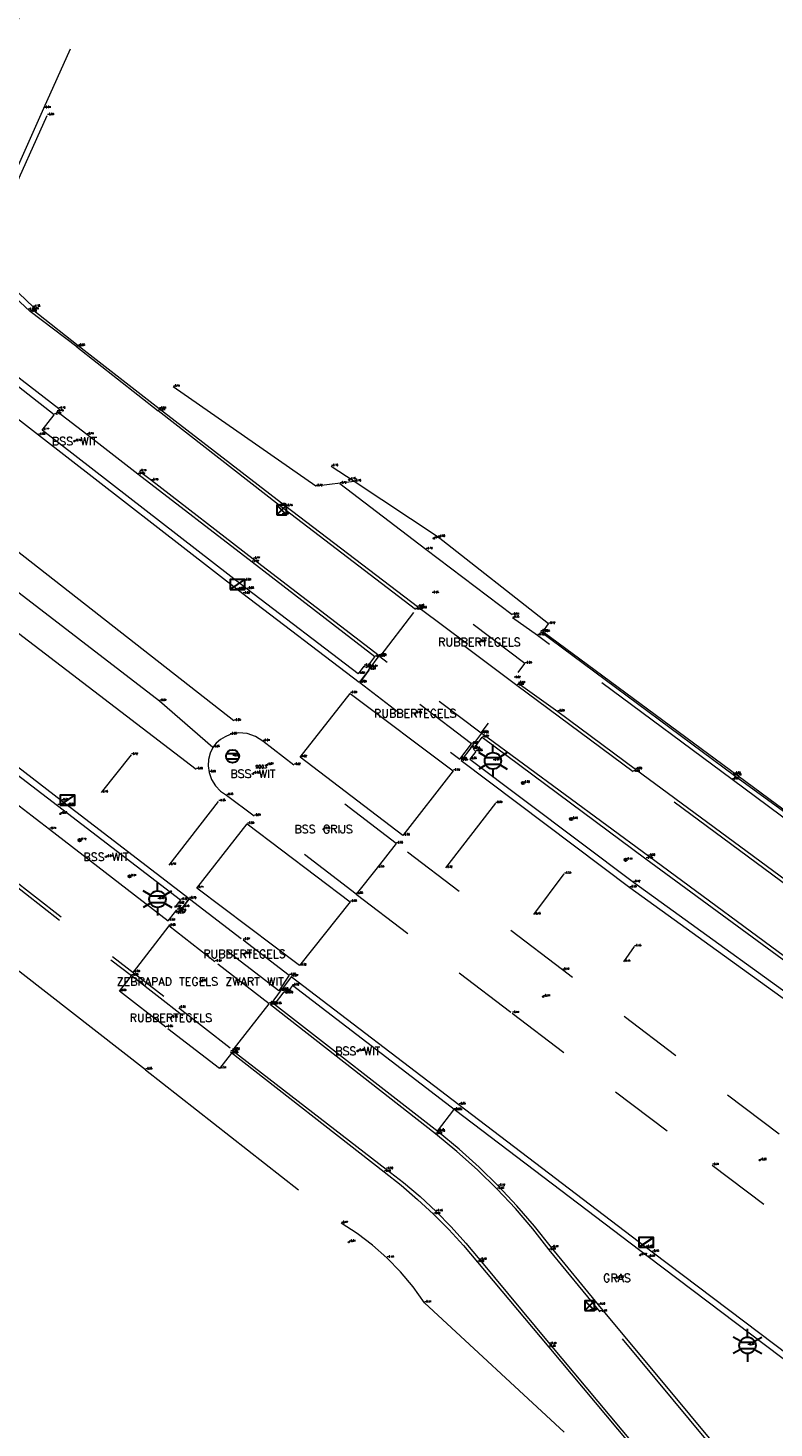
# Model space of a CAD drawing. Header units: metres. Extents: x 110598 to 111426, y 426464 to 427070.
# Tile 41 of 47: x 111321 to 111344, y 426511 to 426554. Entities that reach past the tile are written whole.
import ezdxf
from ezdxf.enums import TextEntityAlignment as Align

# ---------------------------------------------------------------- set-up
doc = ezdxf.new("R2010")
doc.units = ezdxf.units.M
doc.header["$MEASUREMENT"] = 0
for name, pattern in [('AM-AS', [16, 10, -2, 2, -2]), ('VH-GAZONBAND_100X200', [9.5, 7.5, -2]), ('VH-OPSLUITBAND_100X200', [16, 8, -2, 4, -2]), ('VH-OPSLUITBAND_60X200', [12, 6, -2, 2, -2]), ('VH-TROTTOIRBAND_130-150', [15, 5, -2, 2, -2, 2, -2]), ('VH-TROTTOIRBAND_180-200', [20, 10, -2, 2, -2, 2, -2]), ('XX-HIDDEN', [4, 2, -2])]:
    doc.linetypes.add(name, pattern=pattern)
for name, color, linetype, lineweight in [('B-GV-GR-HAAG-G', 90, 'GR-HAAG1', 13), ('B-OI-RI-GWA_KOLK-S', 30, 'Continuous', 30), ('B-WE-AM-AS-G', 10, 'AM-AS', 13), ('B-WE-IE-MEUBILAIR_WEGMEUBILAIR-S', 4, 'Continuous', 30), ('B-WE-IE-TERREINAFSCHEIDING_KUNSTMATIG_SCHUTTING-G', 45, 'Continuous', 0), ('B-WE-VH-KANTOPSLUITING_ACHTERKANTBAND-G', 50, 'Continuous', 13), ('B-WE-VH-KANTOPSLUITING_GAZONBAND_100X200-G', 90, 'VH-GAZONBAND_100X200', 13), ('B-WE-VH-KANTOPSLUITING_INRITBAND-G', 211, 'Continuous', 13), ('B-WE-VH-KANTOPSLUITING_OPSLUITBAND_100X200-G', 160, 'VH-OPSLUITBAND_100X200', 13), ('B-WE-VH-KANTOPSLUITING_OPSLUITBAND_60X200-G', 150, 'VH-OPSLUITBAND_60X200', 13), ('B-WE-VH-KANTOPSLUITING_TROTTOIRBAND_130 150-G', 210, 'VH-TROTTOIRBAND_130-150', 13), ('B-WE-VH-KANTOPSLUITING_TROTTOIRBAND_180 200-G', 200, 'VH-TROTTOIRBAND_180-200', 13), ('B-WE-VH-MATERIAALGRENS-G', 52, 'XX-HIDDEN', 13), ('B-WE-VW-MARKERING-G', 252, 'Continuous', 13), ('DTM-Grondslag', 135, 'Continuous', 0), ('DTM-Meetpunt', 40, 'Continuous', 0), ('mp', 7, 'Continuous', 0), ('X-XX-AL-HOOGTELABEL-S', 2, 'Continuous', 0), ('X-XX-AL-TEXT-T', 2, 'Continuous', 0)]:
    doc.layers.add(name, color=color, linetype=linetype, lineweight=lineweight)
doc.styles.add('LBD', font='txt.shx')
doc.styles.add('NLCS-ISO', font='arial.ttf')
doc.styles.add('null', font='NLCS.shx')
doc.styles.get("Standard").update_dxf_attribs({"font": 'txt.shx'})
doc.linetypes.add('GR-HAAG1', pattern='A,6,["°",null,S=0.125,R=0,X=0,Y=0],-2', length=8)

# ---------------------------------------------------------------- blocks, each defined once
blk = doc.blocks.new('MP')
at = {"layer": 'mp', "color": 0, "linetype": 'ByBlock', "lineweight": -2, "elevation": -0.036, "flags": 128}
blk.add_lwpolyline([(-0.005000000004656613, -0.008660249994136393), (-0.01000000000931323, 0), (-0.005000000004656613, 0.008660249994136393), (0.005000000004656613, 0.008660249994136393), (0.01000000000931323, 0), (0.005000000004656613, -0.008660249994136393), (-0.005000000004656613, -0.008660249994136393)], close=True, dxfattribs=at)
blk = doc.blocks.new('B-SRI-KOLK_STRAAT_300X300-SO')
at = {"color": 0}
for p, q in [((-0.7500000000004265, 2.842170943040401e-13), (0.7499999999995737, 1.500000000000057)), ((0.7499999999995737, 2.842170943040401e-13), (-0.7500000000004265, 1.500000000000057))]:
    blk.add_line(p, q, dxfattribs=at)
blk.add_3dface([(-0.7500000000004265, 2.842170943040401e-13), (0.7499999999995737, 2.842170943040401e-13), (0.7499999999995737, 1.500000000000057), (-0.7500000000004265, 1.500000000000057)], dxfattribs=at)
blk = doc.blocks.new('SIE-WEG_VERKEERSBORD_ROND-SO')
at = {"color": 0}
for p, q in [((-0.9165151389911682, 0.3999999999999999), (0.9165151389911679, 0.3999999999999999)), ((-0.9165151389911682, -0.3999999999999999), (0.9165151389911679, -0.3999999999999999))]:
    blk.add_line(p, q, dxfattribs=at)
blk.add_circle((0, 0), 1, dxfattribs=at)
blk = doc.blocks.new('B-SRI-KOLK_TROTTOIR-SO')
at = {"color": 0}
blk.add_line((-1.124999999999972, 0), (1.124999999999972, 1.499999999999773), dxfattribs=at)
blk.add_3dface([(-1.124999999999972, 0), (1.124999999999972, 0), (1.124999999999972, 1.499999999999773), (-1.124999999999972, 1.499999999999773)], dxfattribs=at)
blk = doc.blocks.new('SIE-WEG_PAAL_ALGEMEEN_TYPE_01-SO')
h = blk.add_hatch(color=0)
edge = h.paths.add_edge_path()
edge.add_arc((2.273736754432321e-16, 0), 0.1875, 0, 360)
at = {"color": 0, "ltscale": 0.5}
blk.add_circle((2.273736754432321e-16, 0), 0.1875, dxfattribs=at)
blk = doc.blocks.new('B-SIE-WEG_LICHTMAST-SO')
at = {"color": 0, "ltscale": 0.1}
for p, q in [((8.349587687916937e-10, 1.265625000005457), (1.669846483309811e-09, 2.53125000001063)), ((-1.096064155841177, 0.6328125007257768), (-2.192125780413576, 1.265625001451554)), ((1.096064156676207, 0.6328124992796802), (2.192125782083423, 1.26562499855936)), ((-1.096064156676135, -0.6328124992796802), (-2.192125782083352, -1.26562499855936)), ((-8.349587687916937e-10, -1.265625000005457), (-1.669775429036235e-09, -2.53125000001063)), ((1.096064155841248, -0.6328125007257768), (2.192125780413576, -1.265625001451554))]:
    blk.add_line(p, q, dxfattribs=at)
at = {"color": 0, "flags": 128}
for points in [[(-1.162672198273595, 0.4999999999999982), (1.162672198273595, 0.4999999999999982)], [(-1.162672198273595, -0.4999999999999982), (1.162672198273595, -0.4999999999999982)]]:
    blk.add_lwpolyline(points, dxfattribs=at)
at = {"color": 0, "ltscale": 0.1}
blk.add_circle((0, 0), 1.265625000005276, dxfattribs=at)
at = {"color": 0, "style": 'NLCS-ISO'}
blk.add_attdef('TYPE', text='', height=1.8, dxfattribs=at).set_placement((1.669846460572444e-09, 2.53125000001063), align=Align.BOTTOM_CENTER)

msp = doc.modelspace()

# ---------------------------------------------------------------- linework, layer by layer
at = {"layer": 'B-GV-GR-HAAG-G', "extrusion": (0.02513430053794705, 0.04159437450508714, 0.9988183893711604), "elevation": 20539.1670934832}
msp.add_lwpolyline([(125312.9406543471, -422144.8946817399), (125313.882782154, -422144.1539198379), (125319.229000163, -422144.5037240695)], dxfattribs=at)
at = {"layer": 'B-WE-AM-AS-G', "extrusion": (-0.2242308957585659, 0.1120534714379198, 0.9680725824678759), "elevation": 22834.52293512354}
msp.add_lwpolyline([(-431329.765283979, -88188.91763297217), (-431324.3459033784, -88188.7022103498), (-431320.2297117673, -88188.52668080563)], dxfattribs=at)
at = {"layer": 'B-WE-AM-AS-G'}
msp.add_polyline3d([(111327.102, 426532.321, -0.647), (111325.456, 426533.747, -0.6850000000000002), (111318.871, 426538.814, -0.77), (111315.349, 426541.733, -0.798), (111307.12, 426548.027, -0.8490000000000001), (111305.433, 426549.328, -0.8420000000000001)], dxfattribs=at)
at = {"layer": 'B-WE-IE-TERREINAFSCHEIDING_KUNSTMATIG_SCHUTTING-G'}
msp.add_polyline3d([(111351.627, 426525.276, -0.385), (111337.272, 426535.877, -0.626), (111337.443, 426536.127, -0.7190000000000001), (111334.048, 426538.8020000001, -0.8030000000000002), (111331.461, 426540.512, -0.758), (111330.7519072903, 426540.9807083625, -0.758)], dxfattribs=at)
at = {"layer": 'B-WE-VH-KANTOPSLUITING_ACHTERKANTBAND-G', "extrusion": (-0.5921285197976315, -0.7657842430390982, 0.2509149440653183), "elevation": -392558.8973286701, "flags": 128}
msp.add_lwpolyline([(-172836.3317986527, 101753.409054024), (-172841.4333118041, 101753.2902534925), (-172846.3559295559, 101753.2592620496)], dxfattribs=at)
at = {"layer": 'B-WE-VH-KANTOPSLUITING_ACHTERKANTBAND-G', "extrusion": (-0.3069696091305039, -0.398909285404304, 0.8640839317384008), "elevation": -204326.7955377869, "flags": 128}
msp.add_lwpolyline([(-171872.2856603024, 350761.6838092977), (-171881.8944729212, 350761.3917646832), (-171889.3360918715, 350761.246735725)], dxfattribs=at)
at = {"layer": 'B-WE-VH-KANTOPSLUITING_ACHTERKANTBAND-G', "extrusion": (0.1650234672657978, -0.08813753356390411, 0.9823436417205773), "elevation": -19221.98527437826, "flags": 128}
msp.add_lwpolyline([(428685.1697690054, 100926.9985711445), (428685.1697690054, 100926.8970132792)], dxfattribs=at)
at = {"layer": 'B-WE-VH-KANTOPSLUITING_ACHTERKANTBAND-G'}
for points in [[(111331.756, 426534.827, -0.621), (111331.579, 426534.589, -0.616), (111328.156, 426537.201, -0.6830000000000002), (111321.845, 426542.097, -0.772), (111322.216, 426542.573, -0.765), (111318.673, 426545.341, -0.778), (111316.678, 426546.888, -0.769), (111313.934, 426549.042, -0.776), (111313.555, 426548.565, -0.781), (111308.805, 426552.269, -0.8510000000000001), (111309.002, 426552.554, -0.8560000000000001)], [(111322.952, 426544.69, -0.751), (111321.533, 426545.814, -0.755), (111321.571, 426545.8890000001, -0.748), (111321.1287329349, 426546.313366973, -0.7556666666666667), (111320.7976449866, 426546.8291850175, -0.7633333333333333), (111320.596, 426547.408, -0.771), (111320.5347109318, 426548.0041911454, -0.7723333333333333), (111320.61105311, 426548.5986422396, -0.7736666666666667), (111320.821, 426549.16, -0.775), (111321.997, 426551.796, -0.8250000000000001)], [(111331.844, 426534.7800000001, -0.64), (111332.094, 426535.111, -0.634), (111328.309, 426538.0300000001, -0.7240000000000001), (111324.795, 426540.736, -0.752)], [(111360.44, 426516.914, -0.137), (111354.994, 426520.838, -0.2800000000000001), (111347.391, 426526.278, -0.471), (111340.122, 426531.643, -0.5590000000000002), (111337.728, 426533.422, -0.5880000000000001), (111336.509, 426534.292, -0.644)], [(111335.129, 426532.265, -0.5800000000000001), (111335.399, 426532.633, -0.572), (111340.448, 426528.891, -0.445), (111346.846, 426524.195, -0.306), (111353.38, 426519.516, -0.167), (111360.25, 426514.553, 0), (111359.834, 426513.9760000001, -0.076)], [(111335.129, 426532.265, -0.5800000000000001), (111335.203, 426532.199, -0.551), (111335.02, 426531.956, -0.545), (111340.059, 426528.165, -0.418), (111346.542, 426523.489, -0.299), (111353.065, 426518.857, -0.16), (111358.911, 426514.624, -0.015), (111360.117, 426513.761, -0.09000000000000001), (111361.747, 426512.595, -0.051), (111363.1439193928, 426511.6898933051, -0.01966666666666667), (111364.6105673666, 426510.9027810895, 0.01166666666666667), (111366.137, 426510.239, 0.043), (111366.456376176, 426510.1185794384, 0.07799999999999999), (111366.7777400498, 426510.0035685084, 0.113), (111367.101, 426509.894, 0.148), (111368.5350563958, 426509.4149153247, 0.1486666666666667), (111370.0050264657, 426509.0610398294, 0.1493333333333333), (111371.5, 426508.835, 0.15), (111372.7874889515, 426508.7444750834, 0.15), (111374.0781491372, 426508.7488162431, 0.15), (111375.365, 426508.848, 0.15)], [(111320.731, 426531.745, -0.744), (111322.32, 426530.531, -0.7160000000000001), (111326.109, 426527.621, -0.622), (111326.012, 426527.505, -0.616), (111325.9157773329, 426527.389929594, -0.616)], [(111347.326, 426511.477, -0.195), (111340.515, 426516.623, -0.33), (111334.574, 426521.132, -0.439), (111329.552, 426524.982, -0.5550000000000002), (111329.369, 426524.741, -0.5580000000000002), (111329.297, 426524.785, -0.569)], [(111355.29, 426505.415, -0.111), (111354.048, 426503.0790000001, -0.086), (111352.938, 426501.016, -0.123), (111351.946, 426501.653, -0.123), (111350.7054445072, 426502.4763508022, -0.156), (111349.5207881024, 426503.378278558, -0.189), (111348.397, 426504.355, -0.222), (111348.0444812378, 426504.6890123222, -0.2326666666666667), (111347.6990965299, 426505.0303964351, -0.2433333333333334), (111347.361, 426505.379, -0.254), (111346.3844149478, 426506.3273674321, -0.2666666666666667), (111345.4656744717, 426507.3318748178, -0.2793333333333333), (111344.608, 426508.3890000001, -0.292), (111338.981, 426515.143, -0.364), (111337.538, 426516.91, -0.369), (111337.0168052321, 426517.5646470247, -0.3846666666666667), (111336.4691638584, 426518.1973362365, -0.4003333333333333), (111335.896, 426518.807, -0.416), (111335.3028606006, 426519.3883024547, -0.4293333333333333), (111334.6865190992, 426519.944944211, -0.4426666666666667), (111334.048, 426520.4760000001, -0.456), (111329.006, 426524.402, -0.5780000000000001), (111329.297, 426524.785, -0.569)], [(111327.648, 426522.94, -0.548), (111332.378, 426519.244, -0.458), (111332.9024006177, 426518.8291727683, -0.4476666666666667), (111333.4099982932, 426518.3939461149, -0.4373333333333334), (111333.9, 426517.939, -0.427), (111334.3716700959, 426517.465014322, -0.4166666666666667), (111334.8242391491, 426516.972757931, -0.4063333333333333), (111335.257, 426516.463, -0.396), (111337.452, 426513.845, -0.378), (111341.688, 426508.785, -0.33), (111345.724, 426503.934, -0.332)]]:
    msp.add_polyline3d(points, dxfattribs=at)
at = {"layer": 'B-WE-VH-KANTOPSLUITING_GAZONBAND_100X200-G', "extrusion": (0.001326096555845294, -0.001004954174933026, 0.9999986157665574), "elevation": -281.7989082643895}
msp.add_lwpolyline([(111322.8131331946, 426544.5921957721), (111321.3761304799, 426545.681196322)], dxfattribs=at)
at = {"layer": 'B-WE-VH-KANTOPSLUITING_GAZONBAND_100X200-G', "extrusion": (0.0120917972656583, -0.00947214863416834, 0.9998820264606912), "elevation": -2694.966269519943}
msp.add_lwpolyline([(111314.7798866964, 426538.2681560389), (111317.2912956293, 426536.3010677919)], dxfattribs=at)
at = {"layer": 'B-WE-VH-KANTOPSLUITING_GAZONBAND_100X200-G', "extrusion": (-0.5921379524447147, -0.7604895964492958, 0.2665111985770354), "elevation": -390301.5045205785}
msp.add_lwpolyline([(-174201.1822470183, 107922.3899913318), (-174206.4577289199, 107922.2281373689), (-174211.1938471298, 107922.2582256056)], dxfattribs=at)
at = {"layer": 'B-WE-VH-KANTOPSLUITING_GAZONBAND_100X200-G', "extrusion": (-0.3272015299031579, -0.4283879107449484, 0.8422724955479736), "elevation": -219152.1151167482}
msp.add_lwpolyline([(-170394.3847153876, 342426.3211553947), (-170401.2891040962, 342426.0959896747), (-170410.576716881, 342425.7497819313), (-170419.6490204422, 342425.581137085), (-170424.1093242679, 342425.5178933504)], dxfattribs=at)
at = {"layer": 'B-WE-VH-KANTOPSLUITING_GAZONBAND_100X200-G'}
for points in [[(111331.908, 426534.713, -0.688), (111332.223, 426535.146, -0.672), (111328.344, 426538.125, -0.767), (111325.208, 426540.543, -0.786), (111324.843712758, 426540.8238821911, -0.786)], [(111335.046, 426532.306, -0.626), (111335.394, 426532.757, -0.622), (111340.521, 426528.9760000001, -0.4950000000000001), (111346.925, 426524.2530000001, -0.361), (111353.436, 426519.593, -0.228), (111359.318, 426515.38, -0.08), (111360.41, 426514.58, -0.041), (111359.905, 426513.924, -0.105)], [(111355.348, 426505.38, -0.104), (111354.134, 426503.025, -0.13), (111352.981, 426500.869, -0.18), (111351.895, 426501.571, -0.179), (111350.6416377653, 426502.4037724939, -0.2113333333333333), (111349.4446404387, 426503.3157068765, -0.2436666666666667), (111348.309, 426504.303, -0.2760000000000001), (111347.9801891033, 426504.6140452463, -0.286), (111347.6574818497, 426504.9314184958, -0.296), (111347.341, 426505.255, -0.306), (111346.340515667, 426506.2241749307, -0.3263333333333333), (111345.3997283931, 426507.2513984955, -0.3466666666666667), (111344.522, 426508.333, -0.367), (111339.032, 426514.931, -0.429), (111337.462, 426516.837, -0.408), (111336.9561010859, 426517.4850378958, -0.422), (111336.4220873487, 426518.1101108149, -0.436), (111335.861, 426518.711, -0.45), (111335.2534122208, 426519.3057530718, -0.4706666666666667), (111334.6193047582, 426519.8721467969, -0.4913333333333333), (111333.96, 426520.409, -0.512), (111328.875, 426524.388, -0.608), (111329.214, 426524.854, -0.625)], [(111327.697, 426522.995, -0.563), (111332.447, 426519.325, -0.497), (111332.9767706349, 426518.9134675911, -0.4853333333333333), (111333.4877723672, 426518.4788492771, -0.4736666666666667), (111333.979, 426518.022, -0.462), (111334.4492726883, 426517.5440468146, -0.451), (111334.8978999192, 426517.0457203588, -0.44), (111335.324, 426516.528, -0.429), (111337.48, 426513.932, -0.414), (111341.76, 426508.842, -0.373), (111343.849, 426506.296, -0.36), (111345.786, 426504.0030000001, -0.408)]]:
    msp.add_polyline3d(points, dxfattribs=at)
at = {"layer": 'B-WE-VH-KANTOPSLUITING_INRITBAND-G'}
msp.add_polyline3d([(111321.725, 426541.944, -0.878), (111318.567, 426544.395, -0.871), (111316.198, 426546.247, -0.862), (111313.435, 426548.411, -0.881)], dxfattribs=at)
at = {"layer": 'B-WE-VH-KANTOPSLUITING_OPSLUITBAND_100X200-G', "extrusion": (0.01449470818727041, -0.01123049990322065, 0.9998318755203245), "elevation": -3177.467269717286}
msp.add_lwpolyline([(111313.7670897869, 426533.9674146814), (111311.2665117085, 426535.9045368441)], dxfattribs=at)
at = {"layer": 'B-WE-VH-KANTOPSLUITING_OPSLUITBAND_100X200-G', "extrusion": (-0.5894991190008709, -0.7629047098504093, 0.2654565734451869), "elevation": -391036.0046362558}
msp.add_lwpolyline([(-172711.5825949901, 107665.0443060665), (-172713.5774603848, 107665.0598642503), (-172714.7449295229, 107665.046380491)], dxfattribs=at)
at = {"layer": 'B-WE-VH-KANTOPSLUITING_OPSLUITBAND_100X200-G', "extrusion": (-0.009567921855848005, -0.01247824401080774, 0.9998763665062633), "elevation": -6387.909074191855}
msp.add_lwpolyline([(111328.926768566, 426473.9918064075), (111329.429869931, 426474.6478574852)], dxfattribs=at)
at = {"layer": 'B-WE-VH-KANTOPSLUITING_OPSLUITBAND_100X200-G'}
msp.add_polyline3d([(111320.311, 426531.149, -0.758), (111322.069, 426529.801, -0.7050000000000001), (111325.73, 426526.979, -0.637), (111325.916, 426527.219, -0.63), (111325.9895085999, 426527.3138498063, -0.63)], dxfattribs=at)
at = {"layer": 'B-WE-VH-KANTOPSLUITING_OPSLUITBAND_60X200-G', "extrusion": (-0.5849386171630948, -0.7638919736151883, 0.2726093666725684), "elevation": -390952.8269225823}
msp.add_lwpolyline([(-170922.4109173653, 110772.2817315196), (-170925.746136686, 110772.2276844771), (-170929.0830438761, 110772.2058577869)], dxfattribs=at)
at = {"layer": 'B-WE-VH-KANTOPSLUITING_OPSLUITBAND_60X200-G', "extrusion": (-0.008620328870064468, 0.006769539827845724, 0.9999399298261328), "elevation": 1927.150997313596}
msp.add_lwpolyline([(111320.8846984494, 426519.1161618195), (111326.9121986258, 426514.3830533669)], dxfattribs=at)
at = {"layer": 'B-WE-VH-KANTOPSLUITING_OPSLUITBAND_60X200-G'}
for points in [[(111325.026, 426522.3890000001, -0.551), (111320.008, 426526.288, -0.691), (111317.102, 426528.626, -0.8320000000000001), (111312.186, 426517.783, -0.9430000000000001)], [(111344.75, 426477.877, 0.227), (111347.993, 426482.012, 0.158), (111350.515, 426485.163, 0.123), (111351.589, 426486.828, 0.092), (111351.775, 426487.537, 0.063), (111352.391, 426490.609, -0.033), (111352.815, 426492.357, -0.016), (111347.932, 426498.1170000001, -0.206), (111344.106, 426502.729, -0.354), (111337.929, 426511.221, -0.368), (111333.624, 426515.209, -0.414), (111333.2746177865, 426515.7001885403, -0.4206666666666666), (111332.8881743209, 426516.162785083, -0.4273333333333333), (111332.467, 426516.594, -0.434), (111332.0230903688, 426516.9835643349, -0.445), (111331.5508456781, 426517.3382488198, -0.456), (111331.053, 426517.656, -0.467)]]:
    msp.add_polyline3d(points, dxfattribs=at)
at = {"layer": 'B-WE-VH-KANTOPSLUITING_TROTTOIRBAND_130 150-G'}
msp.add_polyline3d([(111356.427, 426521.631, -0.253), (111350.464, 426525.941, -0.418), (111346.214, 426529.019, -0.463), (111343.104, 426531.331, -0.545), (111337.106, 426535.77, -0.622), (111336.337, 426536.312, -0.649)], dxfattribs=at)
at = {"layer": 'B-WE-VH-KANTOPSLUITING_TROTTOIRBAND_180 200-G'}
for points in [[(111321.473, 426545.749, -0.763), (111321.0033898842, 426546.1907847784, -0.7743333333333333), (111320.648648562, 426546.7291768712, -0.7856666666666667), (111320.428, 426547.335, -0.797), (111320.3534189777, 426547.9839354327, -0.7973333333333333), (111320.4328924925, 426548.6322898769, -0.7976666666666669), (111320.662, 426549.244, -0.798), (111321.898, 426552.0140000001, -0.8360000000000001)], [(111331.908, 426534.713, -0.688), (111331.607, 426534.323, -0.7150000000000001), (111328.03, 426537.053, -0.798), (111321.725, 426541.944, -0.878)], [(111335.046, 426532.306, -0.626), (111334.748, 426531.913, -0.653), (111339.945, 426528.001, -0.529), (111346.436, 426523.322, -0.413), (111352.959, 426518.66, -0.283), (111358.802, 426514.458, -0.133), (111359.982, 426513.6010000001, -0.107), (111361.638, 426512.4430000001, -0.05300000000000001), (111363.0544281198, 426511.5307296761, -0.02833333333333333), (111364.536674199, 426510.7298224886, -0.003666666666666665), (111366.076, 426510.045, 0.021), (111367.8349297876, 426509.4273474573, 0.03166666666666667), (111369.639939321, 426508.9612259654, 0.04233333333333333), (111369.964, 426508.89, 0.05300000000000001)], [(111320.856, 426531.9050000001, -0.8430000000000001), (111322.44, 426530.68, -0.818), (111326.377, 426527.665, -0.729), (111326.168, 426527.396, -0.6990000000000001), (111326.069834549, 426527.2696530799, -0.6990000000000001)], [(111347.418, 426511.636, -0.289), (111340.636, 426516.772, -0.449), (111334.68, 426521.309, -0.551), (111329.518, 426525.256, -0.665), (111329.214, 426524.854, -0.625)]]:
    msp.add_polyline3d(points, dxfattribs=at)
at = {"layer": 'B-WE-VH-MATERIAALGRENS-G', "extrusion": (0.003987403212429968, 0.008957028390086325, 0.9999519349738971), "elevation": 4263.687833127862}
msp.add_lwpolyline([(111321.0162842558, 426530.9343083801), (111322.9244525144, 426535.2204803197)], dxfattribs=at)
at = {"layer": 'B-WE-VH-MATERIAALGRENS-G', "extrusion": (-0.0120314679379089, 0.009214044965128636, 0.9998851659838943), "elevation": 2590.010844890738}
msp.add_lwpolyline([(111323.4503936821, 426522.0434753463), (111320.3068992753, 426524.4505775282)], dxfattribs=at)
at = {"layer": 'B-WE-VH-MATERIAALGRENS-G'}
for points in [[(111322.352, 426542.754, -0.757), (111318.795, 426545.515, -0.773), (111316.968, 426546.93, -0.762), (111314.059, 426549.208, -0.769), (111313.934, 426549.042, -0.776)], [(111313.011, 426534.441, -0.817), (111313.7367044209, 426533.8883254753, -0.8013333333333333), (111314.4603743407, 426533.3329896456, -0.7856666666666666), (111315.182, 426532.775, -0.77), (111316.2825248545, 426531.9158298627, -0.76), (111317.3782030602, 426531.0504874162, -0.75), (111318.469, 426530.179, -0.74), (111320.842, 426528.328, -0.672), (111326.056, 426524.294, -0.5550000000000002), (111327.723, 426523, -0.5610000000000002), (111328.837, 426524.424, -0.62), (111327.164, 426525.7150000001, -0.618), (111325.741, 426526.819, -0.645), (111324.642, 426525.391, -0.5870000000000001)], [(111332.752, 426529.357, -0.5550000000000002), (111329.596, 426531.776, -0.618), (111328.643, 426532.51, -0.639), (111328.4189921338, 426532.6594867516, -0.641), (111328.1641644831, 426532.7465997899, -0.643), (111327.8955241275, 426532.7655252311, -0.645), (111327.631, 426532.7150000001, -0.647), (111327.4765454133, 426532.6499276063, -0.647), (111327.3345155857, 426532.560943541, -0.647), (111327.2085819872, 426532.4503480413, -0.647), (111327.102, 426532.321, -0.647), (111327.0193872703, 426532.1400229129, -0.64925), (111326.9717931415, 426531.9468588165, -0.6515000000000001), (111326.9608709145, 426531.7482177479, -0.6537500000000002), (111326.987, 426531.551, -0.656), (111327.0611531, 426531.3358178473, -0.65325), (111327.1792425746, 426531.1412493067, -0.6505000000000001), (111327.3358991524, 426530.9761409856, -0.6477500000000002), (111327.524, 426530.848, -0.645), (111328.373, 426530.209, -0.614)], [(111318.469, 426530.179, -0.74), (111318.404, 426530.096, -0.742), (111320.801, 426528.227, -0.6780000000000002), (111324.593, 426525.29, -0.5920000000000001), (111327.675, 426522.897, -0.5520000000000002), (111327.302, 426522.425, -0.536), (111325.658, 426523.696, -0.547), (111324.225, 426524.808, -0.5890000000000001), (111324.591, 426525.283, -0.5760000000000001)], [(111354.284, 426512.958, -0.096), (111354.355, 426513.027, -0.103), (111350.001, 426516.282, -0.203), (111344.556, 426520.402, -0.3), (111337.872, 426525.464, -0.432), (111332.752, 426529.357, -0.5550000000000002), (111332.167, 426528.615, -0.526), (111331.516, 426527.8020000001, -0.5540000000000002), (111336.324, 426524.133, -0.441), (111342.485, 426519.448, -0.305), (111349.327, 426514.294, -0.186), (111353.182, 426511.411, -0.114), (111353.235, 426511.48, -0.112)]]:
    msp.add_polyline3d(points, dxfattribs=at)
msp.add_polyline3d([(111329.132, 426524.823, -0.628), (111326.038, 426527.197, -0.665), (111326.384, 426527.651, -0.6990000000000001), (111328.031, 426526.388, -0.673), (111329.457, 426525.299, -0.65)], close=True, dxfattribs=at)
for points in [[(111336.718, 426534.904, -0.629), (111333.851, 426537.067, -0.652), (111333.49, 426536.599, -0.655), (111336.375, 426534.455, -0.622)], [(111336.473, 426534.233, -0.644), (111333.348, 426536.562, -0.6830000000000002), (111332.245, 426535.1170000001, -0.666), (111335.373, 426532.772, -0.609)], [(111335.069, 426532.429, -0.596), (111331.97, 426534.788, -0.673), (111331.627, 426534.3180000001, -0.69), (111334.715, 426531.956, -0.627)]]:
    msp.add_3dface(points, dxfattribs=at)
at = {"layer": 'B-WE-VW-MARKERING-G', "extrusion": (-0.01799165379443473, -0.02269446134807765, 0.999580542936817), "elevation": -11683.54916572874, "flags": 128}
msp.add_lwpolyline([(-177741.4574284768, 403229.7827813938), (-177741.4574284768, 403228.2980248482)], dxfattribs=at)
at = {"layer": 'B-WE-VW-MARKERING-G', "extrusion": (-0.01855490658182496, -0.02380423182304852, 0.9995444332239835), "elevation": -12219.55459798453, "flags": 128}
msp.add_lwpolyline([(-174417.0179786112, 404659.7817561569), (-174417.0179786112, 404662.2667179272)], dxfattribs=at)
at = {"layer": 'B-WE-VW-MARKERING-G', "extrusion": (0.01622274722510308, 0.02109803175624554, 0.9996457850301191), "elevation": 10804.53808185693, "flags": 128}
msp.add_lwpolyline([(171734.1774371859, -405850.5279845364), (171734.1774371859, -405848.0105115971)], dxfattribs=at)
at = {"layer": 'B-WE-VW-MARKERING-G', "extrusion": (0.01791387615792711, 0.02400612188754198, 0.9995512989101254), "elevation": 12233.25946165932, "flags": 128}
msp.add_lwpolyline([(165857.6384794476, -408243.7275670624), (165857.6384794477, -408245.2966757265)], dxfattribs=at)
at = {"layer": 'B-WE-VW-MARKERING-G', "extrusion": (0.01503457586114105, 0.02128388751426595, 0.9996604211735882), "elevation": 10751.63947335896, "flags": 128}
msp.add_lwpolyline([(155147.0552677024, -412474.2347396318), (155147.0552677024, -412473.6591104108)], dxfattribs=at)
at = {"layer": 'B-WE-VW-MARKERING-G'}
for points in [[(111327.752, 426533.137, -0.651), (111319.422, 426539.647, -0.785), (111311.354, 426545.936, -0.8420000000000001), (111306.528, 426549.611, -0.859)], [(111326.588, 426531.644, -0.658), (111318.431, 426537.877, -0.772), (111310.082, 426544.439, -0.8510000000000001), (111305.408, 426548.178, -0.873)]]:
    msp.add_polyline3d(points, dxfattribs=at)
for points in [[(111332.959, 426529.603, -0.5560000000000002), (111329.789, 426532.019, -0.623), (111331.334, 426533.986, -0.691), (111334.508, 426531.6, -0.62)], [(111329.773, 426525.596, -0.624), (111326.606, 426527.985, -0.7080000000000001), (111328.163, 426529.962, -0.63), (111331.334, 426527.561, -0.5580000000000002)]]:
    msp.add_3dface(points, dxfattribs=at)

# ---------------------------------------------------------------- block references
at = {"layer": 'B-OI-RI-GWA_KOLK-S', "xscale": 0.1999999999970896, "yscale": 0.1999999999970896, "zscale": 0.1999999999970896}
for name, p in [('B-SRI-KOLK_STRAAT_300X300-SO', (111329.226, 426539.49, -0.8290000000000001)), ('B-SRI-KOLK_TROTTOIR-SO', (111327.858, 426537.19, -0.817)), ('B-SRI-KOLK_TROTTOIR-SO', (111322.626, 426530.544, -0.813)), ('B-SRI-KOLK_TROTTOIR-SO', (111340.449, 426516.921, -0.451)), ('B-SRI-KOLK_STRAAT_300X300-SO', (111338.713, 426514.9650000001, -0.431))]:
    msp.add_blockref(name, p, dxfattribs=at)
at = {"layer": 'B-WE-IE-MEUBILAIR_WEGMEUBILAIR-S', "xscale": 0.1999999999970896, "yscale": 0.1999999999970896, "zscale": 0.1999999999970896}
for name, p in [('SIE-WEG_VERKEERSBORD_ROND-SO', (111327.708, 426532.048, -0.616)), ('B-SIE-WEG_LICHTMAST-SO', (111335.732, 426531.908, -0.514)), ('SIE-WEG_PAAL_ALGEMEEN_TYPE_01-SO', (111336.657, 426531.223, -0.498)), ('SIE-WEG_PAAL_ALGEMEEN_TYPE_01-SO', (111338.142, 426530.112, -0.457)), ('SIE-WEG_PAAL_ALGEMEEN_TYPE_01-SO', (111322.995, 426529.463, -0.7230000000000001)), ('SIE-WEG_PAAL_ALGEMEEN_TYPE_01-SO', (111339.823, 426528.858, -0.442)), ('SIE-WEG_PAAL_ALGEMEEN_TYPE_01-SO', (111324.536, 426528.347, -0.611)), ('B-SIE-WEG_LICHTMAST-SO', (111325.398, 426527.643, -0.634)), ('B-SIE-WEG_LICHTMAST-SO', (111343.576, 426513.896, -0.311))]:
    msp.add_blockref(name, p, dxfattribs=at)
at = {"layer": 'DTM-Grondslag', "xscale": 2.5, "yscale": 2.5, "zscale": 2.5}
msp.add_blockref('MP', (111328.763, 426531.776, -0.573), dxfattribs=at)
at = {"layer": 'DTM-Meetpunt', "xscale": 2.5, "yscale": 2.5, "zscale": 2.5}
for p in [(111322.838, 426541.754, -0.727), (111331.305, 426540.569, -0.75), (111333.912, 426538.7640000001, -0.8090000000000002), (111328.07, 426537.46, -0.689), (111335.317, 426535.5680000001, -0.669), (111333.337, 426533.369, -0.66), (111328.335, 426531.509, -0.564), (111343.163, 426531.5, -0.5580000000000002), (111322.407, 426530.275, -0.6840000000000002), (111330.514, 426529.803, -0.5570000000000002), (111323.809, 426528.946, -0.637), (111328.077, 426525.956, -0.644), (111326.711, 426525.1060000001, -0.5830000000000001), (111337.279, 426524.64, -0.3390000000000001), (111325.81, 426523.991, -0.564), (111331.566, 426522.9650000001, -0.484), (111343.954, 426519.599, -0.199), (111331.292, 426517.078, -0.505), (111340.27, 426516.676, -0.323), (111339.553, 426515.973, -0.356)]:
    msp.add_blockref('MP', p, dxfattribs=at)

# ---------------------------------------------------------------- texts
at = {"layer": 'B-GV-GR-HAAG-G'}
for s, p in [('-0.74', (111325.877, 426543.43)), ('-0.72', (111330.272, 426540.366)), ('-0.76', (111331.461, 426540.512))]:
    msp.add_text(s, height=0.05, dxfattribs=at).set_placement(p, align=Align.BOTTOM_LEFT)
at = {"layer": 'B-OI-RI-GWA_KOLK-S'}
for s, p in [('-0.83', (111329.226, 426539.49)), ('-0.82', (111327.858, 426537.19)), ('-0.81', (111322.626, 426530.544)), ('-0.45', (111340.449, 426516.921)), ('-0.43', (111338.713, 426514.9650000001))]:
    msp.add_text(s, height=0.05, dxfattribs=at).set_placement(p, align=Align.BOTTOM_LEFT)
at = {"layer": 'B-WE-AM-AS-G'}
msp.add_text('-0.69', height=0.05, dxfattribs=at).set_placement((111325.456, 426533.747), align=Align.BOTTOM_LEFT)
at = {"layer": 'B-WE-IE-MEUBILAIR_WEGMEUBILAIR-S'}
for s, p in [('-0.62', (111327.708, 426532.048)), ('-0.51', (111335.732, 426531.908)), ('-0.50', (111336.657, 426531.223)), ('-0.46', (111338.142, 426530.1120000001)), ('-0.72', (111322.995, 426529.463)), ('-0.44', (111339.823, 426528.858)), ('-0.61', (111324.536, 426528.347)), ('-0.63', (111325.398, 426527.643)), ('-0.31', (111343.576, 426513.896))]:
    msp.add_text(s, height=0.05, dxfattribs=at).set_placement(p, align=Align.BOTTOM_LEFT)
at = {"layer": 'B-WE-IE-TERREINAFSCHEIDING_KUNSTMATIG_SCHUTTING-G'}
for s, p in [('-0.76', (111330.7519072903, 426540.9807083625)), ('-0.80', (111334.048, 426538.8020000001)), ('-0.72', (111337.443, 426536.127)), ('-0.63', (111337.272, 426535.877))]:
    msp.add_text(s, height=0.05, dxfattribs=at).set_placement(p, align=Align.BOTTOM_LEFT)
at = {"layer": 'B-WE-VH-KANTOPSLUITING_ACHTERKANTBAND-G'}
for s, p in [('-0.83', (111321.997, 426551.796)), ('-0.76', (111321.533, 426545.8140000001)), ('-0.75', (111321.571, 426545.8890000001)), ('-0.75', (111322.952, 426544.69)), ('-0.77', (111322.216, 426542.573)), ('-0.81', (111325.452, 426542.7530000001)), ('-0.77', (111321.845, 426542.097)), ('-0.75', (111324.795, 426540.736)), ('-0.78', (111329.351, 426539.7480000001)), ('-0.72', (111328.309, 426538.0300000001)), ('-0.68', (111328.156, 426537.201)), ('-0.66', (111333.405, 426536.6510000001)), ('-0.62', (111337.202, 426535.887)), ('-0.62', (111331.756, 426534.827)), ('-0.64', (111331.844, 426534.7800000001)), ('-0.63', (111332.094, 426535.111)), ('-0.62', (111331.579, 426534.589)), ('-0.64', (111336.509, 426534.2920000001)), ('-0.59', (111337.728, 426533.4220000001)), ('-0.57', (111335.399, 426532.633)), ('-0.58', (111335.129, 426532.2650000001)), ('-0.55', (111335.203, 426532.1990000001)), ('-0.55', (111335.02, 426531.956)), ('-0.56', (111340.122, 426531.643)), ('-0.54', (111343.176, 426531.448)), ('-0.72', (111322.32, 426530.5310000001)), ('-0.45', (111340.448, 426528.891)), ('-0.42', (111340.059, 426528.165)), ('-0.62', (111325.9157773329, 426527.3899295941)), ('-0.62', (111326.012, 426527.505)), ('-0.62', (111326.109, 426527.621)), ('-0.56', (111329.552, 426524.9820000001)), ('-0.58', (111329.006, 426524.402)), ('-0.57', (111329.297, 426524.785)), ('-0.56', (111329.369, 426524.741)), ('-0.55', (111327.648, 426522.94)), ('-0.44', (111334.574, 426521.132)), ('-0.46', (111334.048, 426520.4760000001)), ('-0.46', (111332.378, 426519.244)), ('-0.42', (111335.896, 426518.807)), ('-0.43', (111333.9, 426517.9390000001)), ('-0.37', (111337.538, 426516.91)), ('-0.33', (111340.515, 426516.6230000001)), ('-0.40', (111335.257, 426516.463)), ('-0.36', (111338.981, 426515.143)), ('-0.38', (111337.452, 426513.845))]:
    msp.add_text(s, height=0.05, dxfattribs=at).set_placement(p, align=Align.BOTTOM_LEFT)
at = {"layer": 'B-WE-VH-KANTOPSLUITING_GAZONBAND_100X200-G'}
for s, p in [('-0.77', (111322.91, 426544.66)), ('-0.81', (111325.421, 426542.6930000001)), ('-0.79', (111324.843712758, 426540.8238821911)), ('-0.79', (111325.208, 426540.543)), ('-0.84', (111329.153, 426539.777)), ('-0.77', (111328.344, 426538.125)), ('-0.69', (111333.342, 426536.57)), ('-0.67', (111332.223, 426535.146)), ('-0.64', (111336.473, 426534.233)), ('-0.62', (111335.394, 426532.757)), ('-0.63', (111335.046, 426532.306)), ('-0.61', (111340.05, 426531.5680000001)), ('-0.50', (111340.521, 426528.9760000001)), ('-0.63', (111329.214, 426524.854)), ('-0.61', (111328.875, 426524.388)), ('-0.56', (111327.697, 426522.995)), ('-0.51', (111333.96, 426520.409)), ('-0.50', (111332.447, 426519.325)), ('-0.45', (111335.861, 426518.711)), ('-0.46', (111333.979, 426518.022)), ('-0.41', (111337.462, 426516.837)), ('-0.43', (111335.324, 426516.528)), ('-0.43', (111339.032, 426514.931)), ('-0.41', (111337.48, 426513.932))]:
    msp.add_text(s, height=0.05, dxfattribs=at).set_placement(p, align=Align.BOTTOM_LEFT)
at = {"layer": 'B-WE-VH-KANTOPSLUITING_OPSLUITBAND_100X200-G'}
for s, p in [('-0.75', (111322.293, 426542.67)), ('-0.74', (111323.219, 426541.959)), ('-0.71', (111322.069, 426529.801)), ('-0.64', (111325.73, 426526.979)), ('-0.63', (111325.916, 426527.219)), ('-0.63', (111325.9895085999, 426527.3138498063)), ('-0.43', (111334.531, 426521.154)), ('-0.45', (111334.028, 426520.4980000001))]:
    msp.add_text(s, height=0.05, dxfattribs=at).set_placement(p, align=Align.BOTTOM_LEFT)
at = {"layer": 'B-WE-VH-KANTOPSLUITING_OPSLUITBAND_60X200-G'}
for s, p in [('-0.72', (111331.014, 426540.445)), ('-0.70', (111333.667, 426538.421)), ('-0.64', (111336.324, 426536.4050000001)), ('-0.55', (111325.026, 426522.3890000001)), ('-0.47', (111331.053, 426517.6560000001)), ('-0.43', (111332.467, 426516.594)), ('-0.41', (111333.624, 426515.209))]:
    msp.add_text(s, height=0.05, dxfattribs=at).set_placement(p, align=Align.BOTTOM_LEFT)
at = {"layer": 'B-WE-VH-KANTOPSLUITING_TROTTOIRBAND_130 150-G'}
for s, p in [('-0.65', (111336.337, 426536.312)), ('-0.62', (111337.106, 426535.7700000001)), ('-0.55', (111343.104, 426531.331))]:
    msp.add_text(s, height=0.05, dxfattribs=at).set_placement(p, align=Align.BOTTOM_LEFT)
at = {"layer": 'B-WE-VH-KANTOPSLUITING_TROTTOIRBAND_180 200-G'}
for s, p in [('-0.76', (111321.473, 426545.749)), ('-0.88', (111321.725, 426541.9440000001)), ('-0.80', (111328.03, 426537.0530000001)), ('-0.72', (111331.607, 426534.323)), ('-0.69', (111331.908, 426534.713)), ('-0.65', (111334.748, 426531.913)), ('-0.82', (111322.44, 426530.68)), ('-0.53', (111339.945, 426528.001)), ('-0.70', (111326.168, 426527.396)), ('-0.73', (111326.377, 426527.665)), ('-0.70', (111326.069834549, 426527.2696530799)), ('-0.67', (111329.518, 426525.256)), ('-0.55', (111334.68, 426521.309)), ('-0.45', (111340.636, 426516.772))]:
    msp.add_text(s, height=0.05, dxfattribs=at).set_placement(p, align=Align.BOTTOM_LEFT)
at = {"layer": 'B-WE-VH-MATERIAALGRENS-G'}
for s, p in [('-0.84', (111321.898, 426552.0140000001)), ('-0.76', (111321.405, 426545.7970000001)), ('-0.76', (111322.352, 426542.7540000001)), ('-0.65', (111333.851, 426537.067)), ('-0.68', (111333.348, 426536.562)), ('-0.66', (111333.49, 426536.599)), ('-0.67', (111331.97, 426534.788)), ('-0.67', (111332.245, 426535.1170000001)), ('-0.63', (111336.718, 426534.904)), ('-0.69', (111331.627, 426534.3180000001)), ('-0.62', (111336.375, 426534.4550000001)), ('-0.65', (111327.631, 426532.7150000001)), ('-0.61', (111335.373, 426532.772)), ('-0.65', (111327.102, 426532.321)), ('-0.64', (111328.643, 426532.51)), ('-0.60', (111335.069, 426532.429)), ('-0.62', (111329.596, 426531.7760000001)), ('-0.63', (111334.715, 426531.956)), ('-0.66', (111326.987, 426531.551)), ('-0.65', (111327.524, 426530.848)), ('-0.61', (111328.373, 426530.209)), ('-0.56', (111332.752, 426529.3570000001)), ('-0.53', (111332.167, 426528.615)), ('-0.70', (111326.384, 426527.6510000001)), ('-0.55', (111331.516, 426527.8020000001)), ('-0.67', (111326.038, 426527.197)), ('-0.65', (111325.741, 426526.8190000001)), ('-0.67', (111328.031, 426526.388)), ('-0.62', (111327.164, 426525.7150000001)), ('-0.58', (111324.591, 426525.283)), ('-0.59', (111324.593, 426525.29)), ('-0.59', (111324.642, 426525.391)), ('-0.65', (111329.457, 426525.299)), ('-0.43', (111337.872, 426525.464)), ('-0.59', (111324.225, 426524.8080000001)), ('-0.63', (111329.132, 426524.823)), ('-0.62', (111328.837, 426524.424)), ('-0.56', (111326.056, 426524.294)), ('-0.44', (111336.324, 426524.133)), ('-0.55', (111325.658, 426523.696)), ('-0.55', (111327.675, 426522.897)), ('-0.56', (111327.723, 426523)), ('-0.54', (111327.302, 426522.425)), ('-0.31', (111342.485, 426519.448))]:
    msp.add_text(s, height=0.05, dxfattribs=at).set_placement(p, align=Align.BOTTOM_LEFT)
at = {"layer": 'B-WE-VW-MARKERING-G'}
for s, p in [('-0.69', (111331.334, 426533.986)), ('-0.65', (111327.752, 426533.137)), ('-0.72', (111324.585, 426532.092)), ('-0.62', (111329.789, 426532.019)), ('-0.66', (111326.588, 426531.644)), ('-0.62', (111334.508, 426531.6)), ('-0.76', (111323.663, 426530.929)), ('-0.65', (111327.28, 426530.6560000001)), ('-0.59', (111335.809, 426530.6020000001)), ('-0.63', (111328.163, 426529.962)), ('-0.56', (111332.959, 426529.603)), ('-0.73', (111325.753, 426528.697)), ('-0.52', (111334.275, 426528.6070000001)), ('-0.53', (111337.93, 426528.424)), ('-0.71', (111326.606, 426527.985)), ('-0.56', (111331.334, 426527.561)), ('-0.48', (111336.992, 426527.1670000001)), ('-0.45', (111340.088, 426526.184)), ('-0.43', (111339.756, 426525.714)), ('-0.62', (111329.773, 426525.5960000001))]:
    msp.add_text(s, height=0.05, dxfattribs=at).set_placement(p, align=Align.BOTTOM_LEFT)
at = {"layer": 'DTM-Grondslag'}
msp.add_text('9003', height=0.1, dxfattribs=at).set_placement((111328.763, 426531.776, -0.573), align=Align.TOP_RIGHT)
msp.add_text('-0.57', height=0.05, dxfattribs=at).set_placement((111328.763, 426531.7760000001), align=Align.BOTTOM_LEFT)
at = {"layer": 'X-XX-AL-HOOGTELABEL-S'}
for s, p in [('-0.73', (111322.838, 426541.7540000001)), ('-0.75', (111331.305, 426540.5690000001)), ('-0.81', (111333.912, 426538.7640000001)), ('-0.69', (111328.07, 426537.4600000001)), ('-0.67', (111335.317, 426535.5680000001)), ('-0.66', (111333.337, 426533.369)), ('-0.56', (111328.335, 426531.5090000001)), ('-0.56', (111343.163, 426531.5)), ('-0.68', (111322.407, 426530.2750000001)), ('-0.56', (111330.514, 426529.8030000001)), ('-0.64', (111323.809, 426528.946)), ('-0.64', (111328.077, 426525.956)), ('-0.58', (111326.711, 426525.1060000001)), ('-0.34', (111337.279, 426524.6400000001)), ('-0.56', (111325.81, 426523.991)), ('-0.48', (111331.566, 426522.9650000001)), ('-0.20', (111343.954, 426519.599)), ('-0.51', (111331.292, 426517.078)), ('-0.32', (111340.27, 426516.676)), ('-0.36', (111339.553, 426515.973))]:
    msp.add_text(s, height=0.05, dxfattribs=at).set_placement(p, align=Align.BOTTOM_LEFT)
at = {"layer": 'X-XX-AL-TEXT-T', "linetype": 'Continuous', "style": 'LBD'}
for s, p in [('BSS WIT', (111322.838, 426541.754, -0.727)), ('RUBBERTEGELS', (111335.317, 426535.5680000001, -0.669)), ('RUBBERTEGELS', (111333.337, 426533.369, -0.66)), ('BSS WIT', (111328.335, 426531.509, -0.564)), ('BSS GRIJS', (111330.514, 426529.803, -0.5570000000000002)), ('BSS WIT', (111323.809, 426528.946, -0.637)), ('RUBBERTEGELS', (111328.077, 426525.956, -0.644)), ('ZEBRAPAD TEGELS ZWART WIT', (111326.711, 426525.1060000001, -0.5830000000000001)), ('RUBBERTEGELS', (111325.81, 426523.991, -0.564)), ('BSS WIT', (111331.566, 426522.9650000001, -0.484)), ('GRAS', (111339.553, 426515.973, -0.356))]:
    msp.add_text(s, height=0.25, dxfattribs=at).set_placement(p, align=Align.MIDDLE_CENTER)

doc.saveas('drawing.dxf')
